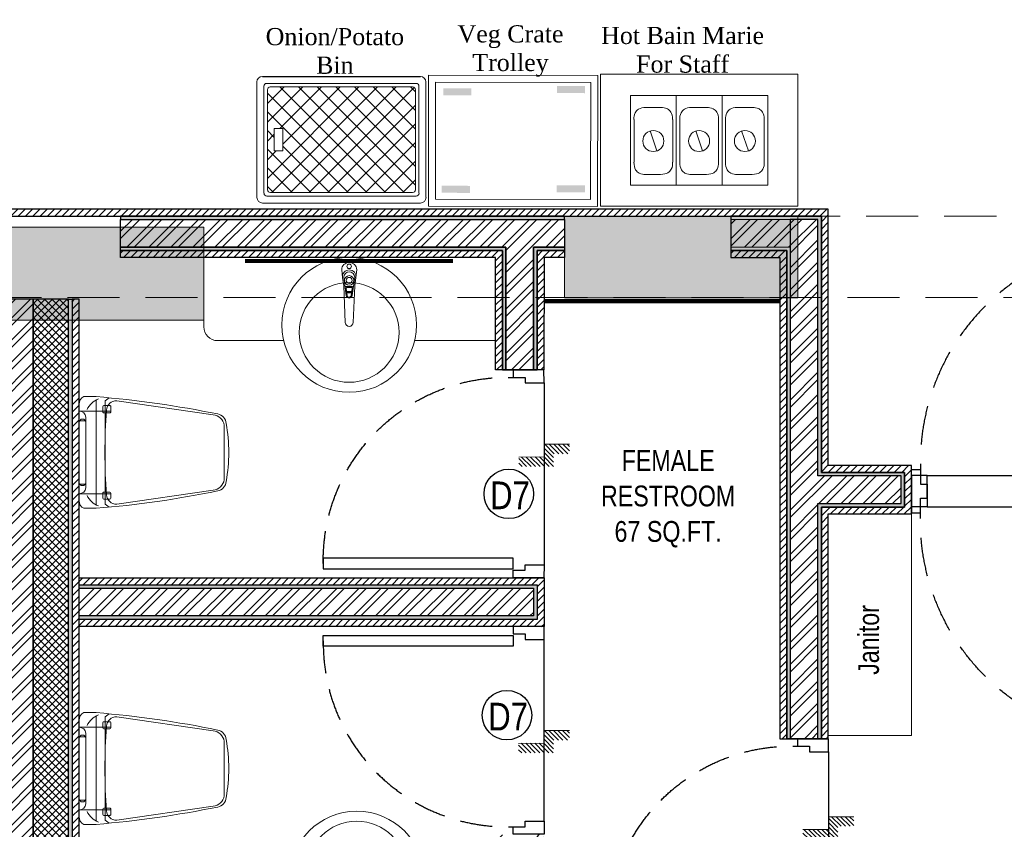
# Model space of a CAD drawing. Extents: x 3940905 to 4145695, y 925352 to 1109797.
# Tile 58 of 256: x 3954172 to 3957722, y 1095301 to 1098221. Entities that reach past the tile are written whole.
import ezdxf

# ---------------------------------------------------------------- set-up
doc = ezdxf.new("R2010")
doc.units = 0
doc.header["$LTSCALE"] = 750
doc.header["$MEASUREMENT"] = 0
doc.linetypes.add('DASHED2', pattern=[0.375, 0.25, -0.125])
doc.layers.get('0').update_dxf_attribs({"linetype": 'CONTINUOUS', "lineweight": 0})
for name, color, linetype, lineweight in [('BEAM', 104, 'CONTINUOUS', 0), ('CIVIL WALLS', 7, 'CONTINUOUS', 30), ('CKD Equipments', 252, 'CONTINUOUS', 0), ('COLUMN', 1, 'CONTINUOUS', 9), ('COUNTER', 34, 'CONTINUOUS', 0), ('FURN', 15, 'CONTINUOUS', 5), ('SANITARY', 34, 'CONTINUOUS', 0)]:
    doc.layers.add(name, color=color, linetype=linetype, lineweight=lineweight)
for name, color, linetype in [('DOOR', 44, 'CONTINUOUS'), ('GLASS', 5, 'CONTINUOUS'), ('S-Hatch_8', 7, 'CONTINUOUS'), ('TEXT', 7, 'CONTINUOUS')]:
    doc.layers.add(name, color=color, linetype=linetype)
doc.styles.add('ARA-30', font='arial.ttf', dxfattribs={"width": 0.8, "height": 150})
doc.styles.get("Standard").update_dxf_attribs({"font": 'romans.shx'})
doc.styles.add('TXT1', font='times.ttf')
pattern_1 = [(45, (-29351.52969606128, 53880.3223392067), (-13.25825214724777, 13.25825214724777), [])]
pattern_2 = [(49.99999999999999, (-29351.52969606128, 53880.3223392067), (21.5178054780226, -1.882564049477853), [2.25, -24.75]), (355, (-29351.52969606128, 53880.3223392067), (-4.16254000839, 22.56576401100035), [1.8, -19.8]), (100.45144446, (-29349.7365456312, 53880.16545888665), (17.35526540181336, 20.68319972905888), [1.912205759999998, -21.03426335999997]), (46.18420000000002, (-29351.52969606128, 53886.3223392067), (32.01723992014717, -4.965578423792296), [3.375, -37.125]), (96.63563549, (-29348.86159371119, 53885.90853999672), (28.03985837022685, 29.22355802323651), [2.86831026, -31.55141279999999]), (351.1841639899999, (-29351.52969606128, 53886.3223392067), (28.03985835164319, 29.2235580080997), [2.7, -29.70000003]), (21, (-29348.52969606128, 53884.8223392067), (17.90721156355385, -12.07856671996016), [2.25, -24.75]), (326.0000000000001, (-29348.52969606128, 53884.8223392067), (7.299459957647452, 21.75450135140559), [1.799999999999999, -19.79999999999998]), (71.45144474, (-29347.03742844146, 53883.81579198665), (25.20667130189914, 9.675934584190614), [1.912205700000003, -21.03426336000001]), (37.50000000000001, (-29351.52969606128, 53880.3223392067), (0.3647956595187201, 9.986815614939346), [0, -19.56, 0, -20.1, 0, -19.875]), (7.499999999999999, (-29351.52969606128, 53880.3223392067), (7.892086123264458, 11.83235135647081), [0, -11.45999999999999, 0, -19.10999999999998, 0, -7.574999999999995]), (327.5, (-29358.21969606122, 53880.3223392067), (16.01467308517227, -0.6766461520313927), [0, -7.5, 0, -23.4, 0, -31.05]), (317.5, (-29361.21969606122, 53880.3223392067), (17.49558508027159, 3.003149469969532), [0, -9.75, 0, -15.54, 0, -22.05])]
pattern_3 = [(45, (-29351.52969606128, 53880.3223392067), (-39.7747564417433, 39.7747564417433), []), (45, (-29325.01319181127, 53880.3223392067), (-39.7747564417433, 39.7747564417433), [])]

# ---------------------------------------------------------------- blocks, each defined once
blk = doc.blocks.new('EDFDSCX')
blk.add_line((498130.3504498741, -854141.3801531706, -1.195304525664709e-08), (498655.5372229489, -854140.8563936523, -1.195304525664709e-08))
at = {"layer": 'DOOR', "elevation": -1.195304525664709e-08}
for points in [[(498666.0847833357, -853504.0026184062), (498666.6308213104, -854051.5285574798), (498635.9364051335, -854051.5591684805), (498635.3903671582, -853504.0332294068)], [(498092.8548822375, -854052.074595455), (498114.6604399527, -854052.079027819), (498114.6693046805, -854087.2179123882), (498130.3637469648, -854087.213480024), (498130.3504498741, -854141.3801531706), (498092.8504498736, -854141.3801531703)], [(498692.8545904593, -854051.4762263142), (498671.0490849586, -854051.5241512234), (498671.1103069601, -854086.6629835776), (498655.4158870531, -854086.6898547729), (498655.5372229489, -854140.8563936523), (498693.0371483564, -854140.7815975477)]]:
    blk.add_lwpolyline(points, close=True, dxfattribs=at)
at = {"layer": 'DOOR', "color": 8, "linetype": 'DASHED2', "ltscale": 0.5}
blk.add_arc((498643.5917439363, -854033.2365009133, -1.195304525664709e-08), 529.2668184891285, 89.22640451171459, 182.040228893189, dxfattribs=at)
blk = doc.blocks.new('GDXGDRG')
at = {"layer": 'BEAM', "linetype": 'DASHED2'}
for p, q in [((3974013.122902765, 1043633.465851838), (3965223.800224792, 1043631.376568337)), ((3974227.006620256, 1043339.91064728), (3965437.48965513, 1043337.770408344))]:
    blk.add_line(p, q, dxfattribs=at)
blk = doc.blocks.new('Step Symbol - Imperial')
h = blk.add_hatch()
h.set_pattern_fill('_USER', color=0, scale=0.03125, angle=45, style=0, pattern_type=0)
h.set_pattern_definition([(45, (0, 0.125), (-0.02209708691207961, 0.02209708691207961), [])])
h.paths.add_polyline_path([(0.25, 0), (0.25, -0.09375), (-0.09375, -0.09375), (-0.09375, 0.03125), (-0.25, 0.03125), (-0.25, 0.125), (0, 0.125), (0, 0)])
at = {"color": 0}
blk.add_lwpolyline([(0.25, 0), (0, 0), (0, 0.125), (-0.25, 0.125)], dxfattribs=at)
blk.add_attdef('Step', (0.0625, 0.0625), '', height=0.09375, dxfattribs=at)
blk = doc.blocks.new('COLUMN')
at = {"layer": 'COLUMN'}
h = blk.add_hatch(color=1, dxfattribs=at)
h.dxf.hatch_style = 1
h.paths.add_polyline_path([(2683498.95855519, 965771.0625738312), (2684447.95855519, 965771.0625738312), (2684447.95855519, 965331.0625738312), (2683498.95855519, 965331.0625738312)])
h.paths.add_polyline_path([(2684237.95855519, 970191.0625738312), (2683498.95855519, 970191.0625738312), (2683498.95855519, 969191.0625738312), (2684237.95855519, 969191.0625738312)])
h.paths.add_polyline_path([(2687442.95855519, 969266.0625738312), (2687037.95855519, 969266.0625738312), (2687037.95855519, 970031.0625738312), (2687442.95855519, 970031.0625738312)])
h.paths.add_polyline_path([(2687107.95855519, 972041.44686994), (2687643.95855519, 972041.44686994), (2687643.95855519, 971756.0625738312), (2687107.95855519, 971756.0625738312)])
h.paths.add_polyline_path([(2683498.95855519, 973491.0625738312), (2684407.95855519, 973491.0625738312), (2684407.95855519, 973041.0625738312), (2683498.95855519, 973041.0625738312)])
h.paths.add_polyline_path([(2683648.95855519, 975761.0625738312), (2683977.95855519, 975761.0625738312), (2683977.95855519, 975211.0625738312), (2683648.95855519, 975211.0625738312)])
h.paths.add_polyline_path([(2686977.95855519, 975811.0625738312), (2687727.95855519, 975811.0625738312), (2687727.95855519, 975476.0625738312), (2686977.95855519, 975476.0625738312)])
h.paths.add_polyline_path([(2689868.95855519, 975851.0625738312), (2689027.95855519, 975851.0625738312), (2689027.95855519, 975556.0625738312), (2689868.95855519, 975556.0625738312)])
h.paths.add_polyline_path([(2686977.95855519, 973346.0625738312), (2687643.95855519, 973346.0625738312), (2687643.95855519, 973116.0625738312), (2686977.95855519, 973116.0625738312)])
h.paths.add_polyline_path([(2683823.95855519, 977646.0625738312), (2684028.95855519, 977646.0625738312), (2684028.95855519, 977211.0625738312), (2683823.95855519, 977211.0625738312)])
h.paths.add_polyline_path([(2683823.95855519, 979911.0625738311), (2684103.95855519, 979911.0625738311), (2684103.95855519, 980241.0625738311), (2683823.95855519, 980241.0625738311)])
h.paths.add_polyline_path([(2687803.95855519, 979891.0625738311), (2688003.95855519, 979891.0625738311), (2688003.95855519, 980241.0625738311), (2687803.95855519, 980241.0625738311)])
h.paths.add_polyline_path([(2691583.95855519, 979836.0625738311), (2692013.95855519, 979836.0625738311), (2692013.95855519, 980241.0625738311), (2691583.95855519, 980241.0625738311)])
h.paths.add_polyline_path([(2691695.95855519, 977346.0625738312), (2692013.95855519, 977346.0625738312), (2692013.95855519, 976786.0625738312), (2691695.95855519, 976786.0625738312)])
h.paths.add_polyline_path([(2687442.95855519, 965841.0625738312), (2686812.95855519, 965841.0625738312), (2686812.95855519, 965401.0625738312), (2687442.95855519, 965401.0625738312)])
h.paths.add_polyline_path([(2687467.95855519, 963421.0625738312), (2686702.95855519, 963421.0625738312), (2686702.95855519, 962976.0625738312), (2687467.95855519, 962976.0625738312)])
h.paths.add_polyline_path([(2684167.95855519, 963191.0625738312), (2683398.958555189, 963191.0625738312), (2683398.958555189, 962446.0625738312), (2684167.95855519, 962446.0625738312)])
h.paths.add_polyline_path([(2684447.95855519, 958916.0625738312), (2683398.95855519, 958916.0625738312), (2683398.95855519, 959356.0625738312), (2684447.95855519, 959356.0625738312)])
h.paths.add_polyline_path([(2684447.95855519, 957356.0625738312), (2683413.95855519, 957356.0625738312), (2683413.95855519, 956916.0625738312), (2684447.95855519, 956916.0625738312)])
h.paths.add_polyline_path([(2687457.95855519, 957436.0625738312), (2686707.95855519, 957436.0625738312), (2686707.95855519, 956996.0625738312), (2687457.95855519, 956996.0625738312)])
h.paths.add_polyline_path([(2687452.95855519, 959516.0625738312), (2686692.95855519, 959516.0625738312), (2686692.95855519, 959086.0625738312), (2687452.95855519, 959086.0625738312)])
h.paths.add_polyline_path([(2683413.95855519, 953326.0625738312), (2684312.95855519, 953326.0625738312), (2684312.95855519, 953776.0625738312), (2683413.95855519, 953776.0625738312)])
h.paths.add_polyline_path([(2683293.95855519, 952396.0625738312), (2683767.95855519, 952396.0625738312), (2683767.95855519, 951976.0625738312), (2683293.95855519, 951976.0625738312)])
h.paths.add_polyline_path([(2682463.958555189, 977841.0625738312), (2681833.95855519, 977841.0625738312), (2681833.95855519, 977051.0625738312), (2682463.958555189, 977051.0625738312)])
at = {"color": 2}
for points in [[(2689868.95855519, 975851.0625738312), (2689027.95855519, 975851.0625738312), (2689027.95855519, 975556.0625738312), (2689868.95855519, 975556.0625738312)], [(2686977.95855519, 975811.0625738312), (2687727.95855519, 975811.0625738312), (2687727.95855519, 975476.0625738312), (2686977.95855519, 975476.0625738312)]]:
    blk.add_lwpolyline(points, close=True, dxfattribs=at)
at = {"layer": 'COLUMN', "color": 1}
for points in [[(2689868.95855519, 975851.0625738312), (2689027.95855519, 975851.0625738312), (2689027.95855519, 975556.0625738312), (2689868.95855519, 975556.0625738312)], [(2686977.95855519, 975811.0625738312), (2687727.95855519, 975811.0625738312), (2687727.95855519, 975476.0625738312), (2686977.95855519, 975476.0625738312)]]:
    blk.add_lwpolyline(points, close=True, dxfattribs=at)

msp = doc.modelspace()

# ---------------------------------------------------------------- hatches: boundary and pattern name
at = {"layer": 'CIVIL WALLS', "true_color": 0x136734}
h = msp.add_hatch(dxfattribs=at)
h.set_pattern_fill('AR-CONC', color=116, scale=3)
h.set_pattern_definition(pattern_2)
edge = h.paths.add_edge_path()
edge.add_line((3954535.704053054, 1097513.09274755), (3954535.704053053, 1097500.92266538))
edge.add_line((3954535.704053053, 1097500.92266538), (3954835.959959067, 1097500.767069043))
edge.add_line((3954835.959959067, 1097500.767069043), (3954835.959959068, 1097500.844867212))
edge.add_line((3954835.959959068, 1097500.844867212), (3956135.959959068, 1097500.844867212))
edge.add_line((3956135.959959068, 1097500.844867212), (3956135.959959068, 1097513.344867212))
edge.add_line((3956135.959959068, 1097513.344867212), (3954535.704053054, 1097513.015603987))
h = msp.add_hatch(dxfattribs=at)
h.set_pattern_fill('AR-CONC', color=116, scale=3)
h.set_pattern_definition(pattern_2)
h.paths.add_polyline_path([(3956949.651339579, 1097218.09274755), (3956949.669338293, 1095627.92123045), (3957049.669338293, 1095627.92123045), (3957049.659738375, 1096476.066097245), (3957349.229296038, 1096476.066097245), (3957349.229296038, 1096576.066097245), (3957049.658901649, 1096576.066097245), (3957049.648425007, 1097500.844867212), (3956949.649739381, 1097500.844867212), (3956949.649739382, 1097218.092747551)], flags=16)
h.paths.add_polyline_path([(3956735.959959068, 1097400.844867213), (3956735.959959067, 1097388.344867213), (3956937.140429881, 1097388.344867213), (3956937.184880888, 1095627.92123045), (3957062.200423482, 1095627.92123045), (3957062.177064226, 1096463.56541832), (3957361.729296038, 1096463.566097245), (3957361.729296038, 1096588.566436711), (3957062.174298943, 1096588.565757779), (3957062.148425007, 1097513.09274755), (3956735.959959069, 1097513.084292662), (3956735.959959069, 1097500.844867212), (3956949.649739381, 1097500.844867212), (3956949.64973938, 1097400.844867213)])
h = msp.add_hatch(dxfattribs=at)
h.set_pattern_fill('AR-CONC', color=116, scale=3)
h.set_pattern_definition(pattern_2)
h.paths.add_polyline_path([(3956135.959959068, 1097388.344867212), (3956037.147548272, 1097388.344867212), (3956037.117366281, 1096958.027149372), (3955912.117366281, 1096958.027149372), (3955912.147548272, 1097388.344867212), (3954535.704053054, 1097388.344867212), (3954535.704053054, 1097400.844867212), (3955924.648425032, 1097400.845222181), (3955924.617366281, 1096958.027149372), (3956024.61736579, 1096958.020135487), (3956024.648425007, 1097400.844867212), (3956135.959959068, 1097400.844867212)])
h = msp.add_hatch(dxfattribs=at)
h.set_pattern_fill('AR-CONC', color=116, scale=3)
h.set_pattern_definition(pattern_2)
h.paths.add_polyline_path([(3954348.30364234, 1097213.171200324), (3954360.80364234, 1097213.171200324), (3954360.80364234, 1095008.09274755), (3954348.30364234, 1095008.09274755)])
h = msp.add_hatch(dxfattribs=at)
h.set_pattern_fill('AR-CONC', color=116, scale=3)
h.set_pattern_definition(pattern_2)
h.paths.add_polyline_path([(3954385.80364234, 1096170.604696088), (3956024.648400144, 1096170.629628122), (3956024.648400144, 1096070.629628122), (3954385.80364234, 1096070.604696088)], flags=17)
h.paths.add_polyline_path([(3954385.80364234, 1096183.104696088), (3956037.148400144, 1096183.129628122), (3956037.148400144, 1096058.129628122), (3954385.80364234, 1096058.104696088)])
at = {"layer": 'CKD Equipments', "true_color": 0x989898}
h = msp.add_hatch(color=252, dxfattribs=at)
h.paths.add_polyline_path([(3955800.646268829, 1097973.928653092), (3955698.883790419, 1097948.99684588), (3955698.883790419, 1097974.437465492)])
h.paths.add_polyline_path([(3955800.646268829, 1097948.48803348), (3955800.646268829, 1097973.928653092), (3955698.883790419, 1097948.99684588)])
h = msp.add_hatch(color=252, dxfattribs=at)
h.paths.add_polyline_path([(3956210.378331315, 1097981.837613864), (3956108.61585292, 1097956.905806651), (3956108.61585292, 1097982.346426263)])
h.paths.add_polyline_path([(3956210.378331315, 1097956.396994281), (3956210.378331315, 1097981.837613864), (3956108.61585292, 1097956.905806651)])
h = msp.add_hatch(color=252, dxfattribs=at)
h.paths.add_polyline_path([(3955795.4433918, 1097622.111184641), (3955693.68091339, 1097597.179377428), (3955693.68091339, 1097622.61999704)])
h.paths.add_polyline_path([(3955795.4433918, 1097596.670565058), (3955795.4433918, 1097622.111184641), (3955693.68091339, 1097597.179377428)])
h = msp.add_hatch(color=252, dxfattribs=at)
h.paths.add_polyline_path([(3956210.125491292, 1097623.63762181), (3956108.363012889, 1097598.705814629), (3956108.363012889, 1097624.14643421)])
h.paths.add_polyline_path([(3956210.125491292, 1097598.705814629), (3956210.125491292, 1097623.63762181), (3956108.363012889, 1097598.705814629)])
at = {"layer": 'S-Hatch_8'}
h = msp.add_hatch(dxfattribs=at)
h.set_pattern_fill('ANSI31', color=6, scale=150)
h.set_pattern_definition(pattern_1)
h.paths.add_polyline_path([(3947959.861349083, 1095133.670790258), (3947834.861349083, 1095133.670790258), (3947834.861349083, 1094252.410644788), (3947959.861349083, 1094252.410644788)], flags=16)
h.paths.add_polyline_path([(3947984.861349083, 1095158.670790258), (3947809.861349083, 1095158.670790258), (3947809.861349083, 1094227.410644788), (3947984.861349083, 1094227.410644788)])
h.paths.add_polyline_path([(3951085.95839496, 1096913.629043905), (3951085.958742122, 1096788.623985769), (3947959.861349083, 1096788.629038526), (3947959.861349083, 1096082.607707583), (3947834.861349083, 1096082.607707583), (3947834.861349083, 1096913.629038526)], flags=16)
h.paths.add_polyline_path([(3954385.80364234, 1096183.104696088), (3956037.148400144, 1096183.129628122), (3956037.148400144, 1096058.129628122), (3954385.80364234, 1096058.104696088)], flags=17)
h.paths.add_polyline_path([(3954385.80364234, 1096208.104696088), (3956062.148400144, 1096208.129628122), (3956062.148400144, 1096033.129628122), (3954385.80364234, 1096033.104696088)])
h.paths.add_polyline_path([(3955912.148425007, 1094852.864524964), (3955912.148425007, 1095283.104696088), (3956037.148425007, 1095283.104696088), (3956037.148425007, 1094852.864524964), (3957062.148425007, 1094852.864524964), (3957062.148425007, 1094727.764869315), (3954685.959959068, 1094727.71504149), (3954685.959959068, 1094852.814697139)], flags=16)
h.paths.add_polyline_path([(3955887.148425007, 1094877.764869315), (3955887.148425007, 1095283.104696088), (3956062.148425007, 1095283.104696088), (3956062.148425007, 1094877.764869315), (3957087.148425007, 1094877.764869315), (3957087.148425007, 1094702.764869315), (3954685.959959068, 1094702.764869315), (3954685.959959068, 1094877.764869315)])
h.paths.add_polyline_path([(3959876.766714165, 1095338.267426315), (3959875.215456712, 1097613.807323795), (3959764.283592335, 1097613.566445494), (3959764.283592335, 1096588.566097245), (3958437.148425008, 1096588.566097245), (3958437.148425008, 1097672.564222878), (3958312.148425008, 1097672.564222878), (3958312.148425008, 1094425.506138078), (3958437.148425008, 1094425.506138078), (3958437.148425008, 1096463.5665155), (3959764.285954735, 1096463.5665155), (3959764.281229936, 1095463.031161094), (3959237.086428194, 1095463.054497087), (3959237.086428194, 1095338.054522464)], flags=17)
h.paths.add_polyline_path([(3959875.198578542, 1097638.565915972), (3959739.283592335, 1097638.566445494), (3959739.283592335, 1096613.566097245), (3958462.148425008, 1096613.566097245), (3958462.148425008, 1097697.564222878), (3958287.148425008, 1097697.564222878), (3958287.148425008, 1094400.506138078), (3958462.148425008, 1094400.506138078), (3958462.148425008, 1096438.5665155), (3959739.284773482, 1096438.5665155), (3959739.282411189, 1095488.032344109), (3959212.086428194, 1095488.055678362), (3959212.086428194, 1095313.055703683), (3959876.783592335, 1095313.508834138)])
h.paths.add_polyline_path([(3958437.148425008, 1098686.398956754), (3958803.73940788, 1098686.398956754), (3958803.73940788, 1098811.398956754), (3958313.573650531, 1098811.398956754), (3958313.573650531, 1098472.560290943), (3958437.148425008, 1098472.560290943)], flags=16)
h.paths.add_polyline_path([(3958462.148425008, 1098661.398956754), (3958803.73940788, 1098661.398956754), (3958803.73940788, 1098836.398956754), (3958287.101691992, 1098836.398956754), (3958287.148425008, 1098447.560290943), (3958462.148425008, 1098447.560290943)])
h.paths.add_polyline_path([(3956431.642918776, 1098686.398956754), (3956431.642918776, 1101647.560290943), (3956556.642918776, 1101647.560290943), (3956556.642918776, 1098811.398956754), (3957361.257761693, 1098811.398956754), (3957361.257761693, 1098686.398956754)], flags=16)
h.paths.add_polyline_path([(3956406.642918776, 1098661.398956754), (3956406.642918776, 1101672.560290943), (3956581.642918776, 1101672.560290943), (3956581.642918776, 1098836.398956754), (3957386.257761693, 1098836.398956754), (3957386.257761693, 1098661.398956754)])
h.paths.add_polyline_path([(3950606.959959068, 1096938.629038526), (3950606.959959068, 1096913.629043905), (3950486.959959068, 1096913.629043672), (3950486.959959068, 1096938.629038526), (3947809.861349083, 1096938.629038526), (3947809.861349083, 1096057.607707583), (3947984.861349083, 1096057.607707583), (3947984.861349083, 1096763.629038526), (3951085.959959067, 1096763.078995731), (3951085.959959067, 1096938.629038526)])
h = msp.add_hatch(dxfattribs=at)
h.set_pattern_fill('ANSI31', color=6, scale=150)
h.set_pattern_definition(pattern_1)
h.paths.add_polyline_path([(3956735.959959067, 1097388.344867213), (3956735.959959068, 1097365.59274755), (3956912.148425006, 1097363.344867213), (3956912.169338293, 1095627.864917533), (3957087.169338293, 1095627.864917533), (3957087.16046386, 1096438.566097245), (3957386.729296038, 1096438.566097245), (3957386.729296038, 1096613.566097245), (3957087.158833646, 1096613.566097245), (3957087.148425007, 1097538.344867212), (3954085.959959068, 1097538.344867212), (3954085.959959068, 1097513.015603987), (3957062.148425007, 1097513.09274755), (3957062.174298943, 1096588.565757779), (3957361.729296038, 1096588.565757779), (3957361.729296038, 1096463.566097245), (3957062.177064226, 1096463.56541832), (3957062.177064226, 1095627.92123045), (3956937.184880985, 1095627.917736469), (3956937.140429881, 1097388.344867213)])
at = {"layer": 'S-Hatch_8', "true_color": 0x636466}
h = msp.add_hatch(dxfattribs=at)
h.set_pattern_fill('ANSI32', color=251, scale=150)
h.set_pattern_definition(pattern_3)
h.paths.add_polyline_path([(3955924.648425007, 1097400.844867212), (3954535.704053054, 1097400.844867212), (3954535.704053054, 1097500.844867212), (3956135.959959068, 1097500.844867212), (3956135.959959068, 1097400.844867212), (3956024.648425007, 1097400.844867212), (3956024.617366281, 1096958.027149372), (3955924.617366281, 1096958.027149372)])
h = msp.add_hatch(dxfattribs=at)
h.set_pattern_fill('ANSI32', color=251, scale=150)
h.set_pattern_definition(pattern_3)
h.paths.add_polyline_path([(3956735.959959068, 1097400.844867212), (3956949.649739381, 1097400.844867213), (3956949.649739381, 1097500.844867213), (3956735.959959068, 1097500.844867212)])
h = msp.add_hatch(dxfattribs=at)
h.set_pattern_fill('ANSI32', color=251, scale=150)
h.set_pattern_definition(pattern_3)
h.paths.add_polyline_path([(3956949.651339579, 1097218.09274755), (3956949.669338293, 1095627.92123045), (3957049.669338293, 1095627.92123045), (3957049.659738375, 1096476.066097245), (3957349.229296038, 1096476.066097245), (3957349.229296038, 1096576.066097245), (3957049.658901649, 1096576.066097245), (3957049.648425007, 1097500.844867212), (3956949.649739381, 1097500.844867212), (3956949.649739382, 1097218.092747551)])
at = {"layer": 'S-Hatch_8'}
h = msp.add_hatch(dxfattribs=at)
h.set_pattern_fill('ANSI31', color=6, scale=150)
h.set_pattern_definition(pattern_1)
h.paths.add_polyline_path([(3956135.959959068, 1097363.344867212), (3956062.1457948, 1097363.344867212), (3956062.117366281, 1096958.027149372), (3955887.117366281, 1096958.027149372), (3955887.1457948, 1097363.344867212), (3954535.704053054, 1097363.344867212), (3954535.704053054, 1097388.344867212), (3955912.147542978, 1097388.269384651), (3955912.147542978, 1096958.027149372), (3956037.117366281, 1096958.027149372), (3956037.147548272, 1097388.344867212), (3956135.959959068, 1097388.344867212)])
at = {"layer": 'S-Hatch_8', "true_color": 0x636466}
h = msp.add_hatch(dxfattribs=at)
h.set_pattern_fill('ANSI32', color=251, scale=150)
h.set_pattern_definition(pattern_3)
h.paths.add_polyline_path([(3954123.203986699, 1096801.129038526), (3954123.203986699, 1095007.564222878), (3954220.753814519, 1095007.564222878), (3954220.753814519, 1097212.79444566), (3954123.203986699, 1097212.79444566), (3954123.203986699, 1096901.129038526), (3953391.908209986, 1096901.129038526), (3953391.908209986, 1096801.129038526)])
at = {"layer": 'S-Hatch_8', "true_color": 0xf8991e}
h = msp.add_hatch(dxfattribs=at)
h.set_pattern_fill('ANSI37', color=30, scale=150)
h.set_pattern_definition([(45, (-29351.52969606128, 53880.3223392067), (-13.25825214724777, 13.25825214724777), []), (135, (-29351.52969606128, 53880.3223392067), (-13.25825214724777, -13.25825214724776), [])])
h.paths.add_polyline_path([(3954348.30364234, 1097213.171200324), (3954220.753814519, 1097213.171200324), (3954220.753814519, 1095007.564222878), (3954348.30364234, 1095007.564222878)])
at = {"layer": 'S-Hatch_8'}
h = msp.add_hatch(dxfattribs=at)
h.set_pattern_fill('ANSI31', color=6, scale=150)
h.set_pattern_definition(pattern_1)
h.paths.add_polyline_path([(3954385.80364234, 1097213.171200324), (3954360.80364234, 1097213.171200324), (3954360.80364234, 1095008.09274755), (3954385.80364234, 1095008.09274755)])
at = {"layer": 'S-Hatch_8', "true_color": 0x636466}
h = msp.add_hatch(dxfattribs=at)
h.set_pattern_fill('ANSI32', color=251, scale=150)
h.set_pattern_definition(pattern_3)
h.paths.add_polyline_path([(3954385.80364234, 1096170.604696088), (3956024.648400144, 1096170.604696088), (3956024.648400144, 1096070.604696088), (3954385.80364234, 1096070.604696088)])

# ---------------------------------------------------------------- linework, layer by layer
msp.add_lwpolyline([(3956735.959959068, 1097400.844867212), (3956949.649739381, 1097400.844867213), (3956949.649739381, 1097500.844867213), (3956735.959959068, 1097500.844867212)], close=True)
at = {"layer": 'CIVIL WALLS', "color": 6}
for points in [[(3956912.148425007, 1097218.09274755), (3956912.169338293, 1095627.864917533), (3957087.169338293, 1095627.864917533), (3957087.16046386, 1096438.566097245), (3957386.729296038, 1096438.566097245), (3957386.729296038, 1096613.566097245), (3957087.158833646, 1096613.566097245), (3957087.148425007, 1097538.344867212), (3954085.959959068, 1097538.344867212), (3954085.959959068, 1097513.015603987), (3957062.148425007, 1097513.09274755), (3957062.174298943, 1096588.565757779), (3957361.729296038, 1096588.565757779), (3957361.729296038, 1096463.566097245), (3957062.177064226, 1096463.56541832), (3957062.177064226, 1095627.92123045), (3956937.184880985, 1095627.917736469), (3956937.140429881, 1097388.344867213), (3956735.959959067, 1097388.344867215), (3956735.959959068, 1097363.344867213), (3956912.148425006, 1097363.344867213)], [(3956135.959959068, 1097363.344867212), (3956062.1457948, 1097363.344867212), (3956062.117366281, 1096958.027149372), (3955887.117366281, 1096958.027149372), (3955887.1457948, 1097363.344867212), (3954535.704053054, 1097363.344867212), (3954535.704053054, 1097388.344867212), (3955912.147542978, 1097388.269384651), (3955912.147542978, 1096958.027149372), (3956037.117366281, 1096958.027149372), (3956037.147548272, 1097388.344867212), (3956135.959959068, 1097388.344867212), (3956135.959959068, 1097363.344867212)], [(3954385.80364234, 1097213.171200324), (3954360.80364234, 1097213.171200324), (3954360.80364234, 1095008.09274755), (3954385.80364234, 1095008.09274755)], [(3954385.80364234, 1096208.104696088), (3956062.148400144, 1096208.129628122), (3956062.148400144, 1096033.129628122), (3954385.80364234, 1096033.104696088)]]:
    msp.add_lwpolyline(points, close=True, dxfattribs=at)
at = {"layer": 'CIVIL WALLS', "color": 116, "true_color": 0x136734}
msp.add_lwpolyline([(3954535.704053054, 1097513.015603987), (3954535.704053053, 1097500.92266538), (3954835.959959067, 1097500.767069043), (3954835.959959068, 1097500.844867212), (3956135.959959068, 1097500.844867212), (3956135.959966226, 1097513.068740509), (3954535.704053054, 1097513.015603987)], dxfattribs=at)
at = {"layer": 'CIVIL WALLS'}
for points in [[(3955924.648425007, 1097400.844867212), (3954535.704053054, 1097400.844867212), (3954535.704053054, 1097500.844867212), (3956135.959959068, 1097500.844867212), (3956135.959959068, 1097400.844867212), (3956024.648425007, 1097400.844867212), (3956024.617366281, 1096958.027149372), (3955924.617366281, 1096958.027149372)], [(3956949.651339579, 1097218.09274755), (3956949.669338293, 1095627.92123045), (3957049.669338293, 1095627.92123045), (3957049.659738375, 1096476.066097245), (3957349.229296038, 1096476.066097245), (3957349.229296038, 1096576.066097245), (3957049.658901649, 1096576.066097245), (3957049.648425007, 1097500.844867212), (3956949.649739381, 1097500.844867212), (3956949.649739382, 1097218.092747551), (3956949.651339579, 1097218.09274755)], [(3954123.203986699, 1096801.129038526), (3954123.203986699, 1095007.564222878), (3954220.753814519, 1095007.564222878), (3954220.753814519, 1097212.79444566), (3954123.203986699, 1097212.79444566), (3954123.203986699, 1096901.129038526), (3953391.908209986, 1096901.129038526), (3953391.908209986, 1096801.129038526)], [(3954348.30364234, 1097212.79444566), (3954220.753814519, 1097212.79444566), (3954220.753814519, 1095007.564222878), (3954348.30364234, 1095007.564222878)], [(3954385.80364234, 1096170.604696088), (3956024.648400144, 1096170.629628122), (3956024.648400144, 1096070.629628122), (3954385.80364234, 1096070.604696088)]]:
    msp.add_lwpolyline(points, close=True, dxfattribs=at)
at = {"layer": 'CIVIL WALLS', "color": 116, "true_color": 0x136734}
for points in [[(3956937.140429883, 1097218.09274755), (3956937.184880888, 1095627.92123045), (3957062.200423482, 1095627.92123045), (3957062.177064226, 1096463.56541832), (3957361.729296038, 1096463.566097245), (3957361.729296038, 1096588.566436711), (3957062.174298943, 1096588.565757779), (3957062.148425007, 1097513.09274755), (3956735.959959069, 1097513.09274755), (3956735.959959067, 1097388.344867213), (3956937.140429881, 1097388.344867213)], [(3956135.959959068, 1097388.344867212), (3956037.147548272, 1097388.344867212), (3956037.117366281, 1096958.027149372), (3955912.117366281, 1096958.027149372), (3955912.147548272, 1097388.344867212), (3954535.704053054, 1097388.344867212), (3954535.704053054, 1097400.844867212), (3955924.648425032, 1097400.845222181), (3955924.617366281, 1096958.027149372), (3956024.61736579, 1096958.020135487), (3956024.648425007, 1097400.844867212), (3956135.959959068, 1097400.844867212), (3956135.959959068, 1097388.344867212)], [(3954348.30364234, 1097212.79444566), (3954360.80364234, 1097212.79444566), (3954360.80364234, 1095008.09274755), (3954348.30364234, 1095008.09274755)], [(3954385.80364234, 1096183.104696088), (3956037.148400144, 1096183.129628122), (3956037.148400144, 1096058.129628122), (3954385.80364234, 1096058.104696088)]]:
    msp.add_lwpolyline(points, close=True, dxfattribs=at)
at = {"layer": 'CKD Equipments', "color": 6}
for p, q in [((3955027.070248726, 1097580.188465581), (3955027.070248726, 1097996.748465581)), ((3955047.390248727, 1098017.068465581), (3955135.737554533, 1098017.068465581)), ((3955135.737554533, 1098015.361757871), (3955047.390248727, 1098015.361757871)), ((3955135.737554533, 1098017.068465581), (3955616.350248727, 1098017.068465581)), ((3955616.350248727, 1098015.361757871), (3955135.737554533, 1098015.361757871)), ((3955636.670248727, 1097996.748465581), (3955636.670248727, 1097580.188465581)), ((3955052.470248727, 1097595.428465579), (3955052.470248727, 1097981.508465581)), ((3955062.630248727, 1097991.668465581), (3955135.737554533, 1097991.668465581)), ((3955065.170248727, 1097608.12846558), (3955065.170248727, 1097968.80846558)), ((3955075.330248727, 1097978.96846558), (3955588.410248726, 1097978.96846558)), ((3955135.737554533, 1097991.668465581), (3955601.110248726, 1097991.668465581)), ((3955598.570248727, 1097968.808465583), (3955598.570248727, 1097608.128465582)), ((3955611.270248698, 1097981.50923903), (3955611.270248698, 1097595.42923903)), ((3955089.654285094, 1097828.525566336), (3955120.938275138, 1097828.525566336)), ((3955089.654285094, 1097828.525566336), (3955089.654285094, 1097748.411364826)), ((3955120.938275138, 1097828.525566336), (3955120.938275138, 1097748.411364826)), ((3955089.654285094, 1097748.411364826), (3955120.938275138, 1097748.411364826)), ((3955135.993526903, 1097585.272397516), (3955062.886221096, 1097585.272397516)), ((3955588.666221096, 1097597.972397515), (3955075.586221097, 1097597.972397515)), ((3955535.326221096, 1097585.272397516), (3955128.926221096, 1097585.272397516)), ((3955601.366221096, 1097585.272397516), (3955135.993526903, 1097585.272397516)), ((3955135.993526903, 1097559.872397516), (3955047.646221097, 1097559.872397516)), ((3955616.606221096, 1097559.872397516), (3955135.993526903, 1097559.872397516))]:
    msp.add_line(p, q, dxfattribs=at)
at = {"layer": 'CKD Equipments', "color": 252, "true_color": 0x989898}
for p, q in [((3955645.458489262, 1097548.561493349), (3955645.967301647, 1098021.248205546)), ((3955645.967301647, 1098021.248205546), (3956256.033359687, 1098020.230580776)), ((3955670.899108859, 1097574.002112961), (3955671.407921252, 1097995.807585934)), ((3955671.407921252, 1097995.807585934), (3956230.592740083, 1097994.789961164)), ((3956230.592740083, 1097994.789961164), (3956229.575115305, 1097572.984488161)), ((3956256.033359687, 1098020.230580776), (3956255.015734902, 1097547.543868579)), ((3956265.709114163, 1098024.683767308), (3956265.709114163, 1097548.43536837)), ((3956265.709114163, 1098024.683767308), (3956977.028838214, 1098024.683767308)), ((3956977.028838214, 1098024.683767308), (3956977.028838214, 1097548.43536837)), ((3956538.94136868, 1097624.248414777), (3956538.94136868, 1097948.361908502)), ((3956704.30539609, 1097624.248414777), (3956704.30539609, 1097948.361908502)), ((3956869.160611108, 1097624.248414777), (3956869.160611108, 1097948.361908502)), ((3956229.575115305, 1097572.984488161), (3955670.899108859, 1097574.002112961)), ((3956255.015734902, 1097547.543868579), (3955645.458489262, 1097548.561493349)), ((3956265.965086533, 1097548.439300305), (3956977.284810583, 1097548.439300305))]:
    msp.add_line(p, q, dxfattribs=at)
at = {"layer": 'CKD Equipments', "linetype": 'Continuous'}
for p, q in [((3955065.170248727, 1097918.569295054), (3955125.569419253, 1097978.968465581)), ((3955065.170248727, 1097851.217374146), (3955192.921340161, 1097978.968465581)), ((3955065.170248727, 1097649.161611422), (3955394.977102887, 1097978.968465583)), ((3955081.329023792, 1097597.96846558), (3955462.329023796, 1097978.968465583)), ((3955109.678983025, 1097978.96846558), (3955490.678983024, 1097597.968465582)), ((3955109.830361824, 1097828.525566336), (3955260.27326107, 1097978.968465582)), ((3955120.938275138, 1097772.281558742), (3955327.625181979, 1097978.968465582)), ((3955148.680944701, 1097597.96846558), (3955529.680944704, 1097978.968465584)), ((3955177.030903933, 1097978.96846558), (3955558.030903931, 1097597.968465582)), ((3955216.032865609, 1097597.96846558), (3955594.507359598, 1097976.442959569)), ((3955244.38282484, 1097978.968465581), (3955598.570248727, 1097624.781041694)), ((3955311.734745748, 1097978.968465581), (3955598.570248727, 1097692.132962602)), ((3955379.086666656, 1097978.968465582), (3955598.570248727, 1097759.48488351)), ((3955446.438587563, 1097978.968465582), (3955598.570248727, 1097826.836804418)), ((3955513.79050847, 1097978.968465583), (3955598.570248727, 1097894.188725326)), ((3955581.142429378, 1097978.968465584), (3955598.570248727, 1097961.540646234)), ((3955065.170248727, 1097956.12527897), (3955423.327062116, 1097597.968465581)), ((3955065.170248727, 1097888.773358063), (3955355.975141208, 1097597.968465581)), ((3955283.384786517, 1097597.968465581), (3955598.570248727, 1097913.153927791)), ((3955065.170248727, 1097821.421437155), (3955089.654285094, 1097796.937400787)), ((3955350.736707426, 1097597.968465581), (3955598.570248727, 1097845.802006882)), ((3955065.170248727, 1097783.865453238), (3955089.654285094, 1097808.349489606)), ((3955065.170248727, 1097754.069516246), (3955221.271299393, 1097597.96846558)), ((3955065.170248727, 1097716.51353233), (3955097.068081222, 1097748.411364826)), ((3955120.938275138, 1097765.653410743), (3955288.6232203, 1097597.968465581)), ((3955418.088628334, 1097597.968465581), (3955598.570248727, 1097778.450085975)), ((3955485.440549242, 1097597.968465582), (3955598.570248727, 1097711.098165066)), ((3955065.170248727, 1097686.717595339), (3955153.919378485, 1097597.96846558)), ((3955553.04844252, 1097597.972397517), (3955598.826221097, 1097643.750176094)), ((3955065.426221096, 1097619.369606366), (3955086.823429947, 1097597.972397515))]:
    msp.add_line(p, q, dxfattribs=at)
at = {"layer": 'CKD Equipments', "color": 3, "true_color": 0x00ff00}
for p, q in [((3956374.086153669, 1097948.361908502), (3956374.086153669, 1097624.248414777)), ((3956374.086153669, 1097948.361908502), (3956869.160611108, 1097948.361908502)), ((3956538.94136868, 1097948.361908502), (3956538.94136868, 1097624.248414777)), ((3956538.94136868, 1097624.248414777), (3956538.94136868, 1097948.361908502)), ((3956704.30539609, 1097948.361908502), (3956704.30539609, 1097624.248414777)), ((3956704.30539609, 1097624.248414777), (3956704.30539609, 1097948.361908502)), ((3956869.160611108, 1097624.248414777), (3956869.160611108, 1097948.361908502)), ((3956482.463193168, 1097904.604042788), (3956430.055516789, 1097904.604042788)), ((3956647.827220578, 1097904.604042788), (3956595.419544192, 1097904.604042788)), ((3956812.682435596, 1097904.604042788), (3956760.27475921, 1097904.604042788)), ((3956386.806463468, 1097861.354989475), (3956386.806463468, 1097707.184834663)), ((3956526.221058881, 1097707.184834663), (3956526.221058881, 1097861.354989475)), ((3956551.661678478, 1097861.354989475), (3956551.661678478, 1097707.184834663)), ((3956691.585086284, 1097707.184834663), (3956691.585086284, 1097861.354989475)), ((3956717.025705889, 1097861.354989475), (3956717.025705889, 1097707.184834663)), ((3956856.440301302, 1097707.184834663), (3956856.440301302, 1097861.354989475)), ((3956468.725258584, 1097747.889826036), (3956444.302263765, 1097820.141185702)), ((3956633.580473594, 1097747.889826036), (3956609.157478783, 1097820.141185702)), ((3956798.944501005, 1097747.889826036), (3956774.521506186, 1097820.141185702)), ((3956430.311489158, 1097663.430900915), (3956482.719165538, 1097663.430900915)), ((3956595.675516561, 1097663.430900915), (3956648.083192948, 1097663.430900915)), ((3956760.530731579, 1097663.430900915), (3956812.938407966, 1097663.430900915)), ((3956374.086153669, 1097624.248414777), (3956538.94136868, 1097624.248414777)), ((3956539.197341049, 1097624.252346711), (3956374.342126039, 1097624.252346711)), ((3956538.94136868, 1097624.248414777), (3956704.30539609, 1097624.248414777)), ((3956704.56136846, 1097624.252346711), (3956539.197341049, 1097624.252346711)), ((3956704.30539609, 1097624.248414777), (3956869.160611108, 1097624.248414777)), ((3956869.416583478, 1097624.252346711), (3956704.56136846, 1097624.252346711))]:
    msp.add_line(p, q, dxfattribs=at)
for centre in [(3956456.259354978, 1097783.761099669), (3956621.114569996, 1097783.761099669), (3956786.478597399, 1097783.761099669)]:
    msp.add_circle(centre, 37.90652320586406, dxfattribs=at)
at = {"layer": 'CKD Equipments', "color": 6}
for centre, radius, start, end in [((3955047.390248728, 1097996.748465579), 20.32, 90, 180), ((3955616.350248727, 1097996.748465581), 20.32, 0, 90), ((3955062.630248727, 1097981.508465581), 10.16, 90, 180), ((3955075.330248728, 1097968.80846558), 10.16, 90, 180), ((3955588.410248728, 1097968.808465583), 10.16, 0, 90), ((3955601.110248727, 1097981.508465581), 10.16, 0, 90), ((3955075.586221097, 1097608.132397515), 10.16, 180, 270), ((3955588.666221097, 1097608.132397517), 10.16, 270, 0), ((3955047.646221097, 1097580.192397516), 20.32, 180, 270), ((3955062.886221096, 1097595.432397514), 10.16, 180, 270), ((3955601.366221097, 1097595.432397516), 10.16, 270, 0), ((3955616.606221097, 1097580.192397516), 20.32, 270, 0)]:
    msp.add_arc(centre, radius, start, end, dxfattribs=at)
at = {"layer": 'CKD Equipments', "color": 3, "true_color": 0x00ff00}
for points in [[(3956429.801110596, 1097904.604042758), (3956405.774811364, 1097904.604042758), (3956386.297651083, 1097885.126882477), (3956386.297651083, 1097861.100583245), (3956386.297651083, 1097861.100583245), (3956386.297651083, 1097861.100583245), (3956386.297651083, 1097861.100583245)], [(3956525.712246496, 1097861.100583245), (3956525.712246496, 1097885.127060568), (3956506.235264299, 1097904.604042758), (3956482.208786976, 1097904.604042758), (3956482.208786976, 1097904.604042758), (3956482.208786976, 1097904.604042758), (3956482.208786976, 1097904.604042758)], [(3956595.165138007, 1097904.604042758), (3956571.138838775, 1097904.604042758), (3956551.661678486, 1097885.126882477), (3956551.661678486, 1097861.100583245), (3956551.661678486, 1097861.100583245), (3956551.661678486, 1097861.100583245), (3956551.661678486, 1097861.100583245)], [(3956691.076273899, 1097861.100583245), (3956691.076273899, 1097885.127060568), (3956671.599291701, 1097904.604042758), (3956647.572814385, 1097904.604042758), (3956647.572814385, 1097904.604042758), (3956647.572814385, 1097904.604042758), (3956647.572814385, 1097904.604042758)], [(3956760.020353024, 1097904.604042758), (3956735.994053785, 1097904.604042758), (3956716.516893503, 1097885.126882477), (3956716.516893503, 1097861.100583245), (3956716.516893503, 1097861.100583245), (3956716.516893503, 1097861.100583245), (3956716.516893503, 1097861.100583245)], [(3956855.931488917, 1097861.100583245), (3956855.931488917, 1097885.127060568), (3956836.454506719, 1097904.604042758), (3956812.428029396, 1097904.604042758), (3956812.428029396, 1097904.604042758), (3956812.428029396, 1097904.604042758), (3956812.428029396, 1097904.604042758)], [(3956386.297651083, 1097706.930428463), (3956386.297651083, 1097682.904129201), (3956405.774811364, 1097663.42696895), (3956429.801110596, 1097663.42696895), (3956429.801110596, 1097663.42696895), (3956429.801110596, 1097663.42696895), (3956429.801110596, 1097663.42696895)], [(3956482.208786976, 1097663.42696895), (3956506.235086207, 1097663.42696895), (3956525.712246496, 1097682.904129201), (3956525.712246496, 1097706.930428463), (3956525.712246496, 1097706.930428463), (3956525.712246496, 1097706.930428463), (3956525.712246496, 1097706.930428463)], [(3956551.661678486, 1097706.930428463), (3956551.661678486, 1097682.904129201), (3956571.138838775, 1097663.42696895), (3956595.165138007, 1097663.42696895), (3956595.165138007, 1097663.42696895), (3956595.165138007, 1097663.42696895), (3956595.165138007, 1097663.42696895)], [(3956647.572814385, 1097663.42696895), (3956671.599113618, 1097663.42696895), (3956691.076273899, 1097682.904129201), (3956691.076273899, 1097706.930428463), (3956691.076273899, 1097706.930428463), (3956691.076273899, 1097706.930428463), (3956691.076273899, 1097706.930428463)], [(3956716.516893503, 1097706.930428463), (3956716.516893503, 1097682.904129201), (3956735.994053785, 1097663.42696895), (3956760.020353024, 1097663.42696895), (3956760.020353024, 1097663.42696895), (3956760.020353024, 1097663.42696895), (3956760.020353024, 1097663.42696895)], [(3956812.428029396, 1097663.42696895), (3956836.454328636, 1097663.42696895), (3956855.931488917, 1097682.904129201), (3956855.931488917, 1097706.930428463), (3956855.931488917, 1097706.930428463), (3956855.931488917, 1097706.930428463), (3956855.931488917, 1097706.930428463)]]:
    msp.add_open_spline(points, degree=3, dxfattribs=at)
at = {"layer": 'COUNTER'}
msp.add_lwpolyline([(3954835.693452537, 1097363.344867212), (3954835.693452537, 1097113.665900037, 0.414213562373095), (3954885.693452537, 1097063.665900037), (3955123.256721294, 1097063.665900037)], format="xyb", dxfattribs=at)
msp.add_lwpolyline([(3955595.851662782, 1097063.665900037), (3955887.148425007, 1097063.665900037)], dxfattribs=at)
at = {"layer": 'DOOR'}
for centre in [(3955935.276151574, 1096510.952962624), (3955928.48845844, 1095712.773962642)]:
    msp.add_circle(centre, 89.27683969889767, dxfattribs=at)
at = {"layer": 'FURN'}
msp.add_lwpolyline([(3957386.729296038, 1095638.813596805), (3957386.729296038, 1096438.566097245), (3957087.14840363, 1096438.566097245), (3957087.14840363, 1095638.813596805)], close=True, dxfattribs=at)
at = {"layer": 'GLASS', "const_width": 15}
for points in [[(3955734.554192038, 1097351.088814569), (3954984.554192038, 1097351.153874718)], [(3956912.148425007, 1097206.153861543), (3956062.135611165, 1097206.213480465)]]:
    msp.add_lwpolyline(points, dxfattribs=at)
at = {"layer": 'SANITARY', "linetype": 'ByBlock'}
for p, q in [((3955369.414485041, 1097240.74256513), (3955350.308239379, 1097240.74256513)), ((3955368.864213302, 1097237.23256513), (3955350.858511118, 1097237.23256513)), ((3955368.864213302, 1097236.69256513), (3955350.858511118, 1097236.69256513)), ((3955363.28136221, 1097237.86256513), (3955356.35136221, 1097237.86256513)), ((3955356.35136221, 1097237.86256513), (3955356.35136221, 1097237.23256513)), ((3955363.28136221, 1097237.86256513), (3955363.28136221, 1097237.23256513))]:
    msp.add_line(p, q, dxfattribs=at)
for points in [[(3955335.56136221, 1097290.96256513), (3955332.713314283, 1097319.239475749, -0.4138375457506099), (3955359.86136221, 1097345.739136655, -0.4138375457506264), (3955387.009410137, 1097319.239475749), (3955384.16136221, 1097290.96256513)], [(3955340.06136221, 1097292.76256513, -0.4142135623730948), (3955359.86136221, 1097311.66256513, -0.6855978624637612)], [(3955340.06136221, 1097292.76256513), (3955349.06136221, 1097226.52256513, 0.3898815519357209), (3955359.86136221, 1097217.52256513, 1.391857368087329)], [(3955379.66136221, 1097292.76256513, 0.4142135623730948), (3955359.86136221, 1097311.66256513, 0.6855978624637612)], [(3955379.66136221, 1097292.76256513), (3955370.66136221, 1097226.52256513, -0.3898815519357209), (3955359.86136221, 1097217.52256513, -1.391857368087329)], [(3955374.510329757, 1097254.850966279, 0.4088496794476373), (3955371.47136221, 1097258.92256513), (3955347.89136221, 1097258.92256513, 0.5150512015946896), (3955345.176374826, 1097255.116072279), (3955349.06136221, 1097226.52256513, 0.3884473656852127)], [(3954455.938659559, 1096853.391640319, 0.1885222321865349), (3954414.756574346, 1096815.254640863, -15.47106242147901)], [(3954479.304299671, 1096660.3305735, -0.0171491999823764), (3954484.624261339, 1096813.408406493, -0.4066722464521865), (3954521.86410633, 1096846.68619636), (3954869.547170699, 1096796.103993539, -0.3324265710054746), (3954909.447010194, 1096758.832875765), (3954909.447020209, 1096660.330617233)], [(3954499.394400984, 1096809.232985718), (3954386.632158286, 1096809.232974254, -0.3754996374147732), (3954410.738757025, 1096788.157265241), (3954410.738770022, 1096660.330566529)], [(3954499.394431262, 1096511.428165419), (3954386.632188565, 1096511.428153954, 0.3754996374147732), (3954410.738783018, 1096532.503867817), (3954410.738770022, 1096660.330566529)], [(3954479.304299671, 1096660.3305735, 0.0171491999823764), (3954484.624292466, 1096507.252741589, 0.4066722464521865), (3954521.864144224, 1096473.974959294), (3954869.547198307, 1096524.557232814, 0.3324265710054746), (3954909.447030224, 1096561.828358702), (3954909.447020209, 1096660.330617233)], [(3954455.938698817, 1096467.269501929, -0.1885222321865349), (3954414.756605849, 1096505.406493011, 15.47106242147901)], [(3954455.938698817, 1095713.385156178, 0.1885222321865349), (3954414.756605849, 1095675.248165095, -15.47106242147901)], [(3954479.304299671, 1095520.324084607, -0.0171491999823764), (3954484.624292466, 1095673.401916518, -0.4066722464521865), (3954521.864144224, 1095706.679698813), (3954869.547198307, 1095656.097425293, -0.3324265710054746), (3954909.447030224, 1095618.826299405), (3954909.447020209, 1095520.324040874)], [(3954499.394431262, 1095669.226492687), (3954386.632188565, 1095669.226504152, -0.3754996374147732), (3954410.738783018, 1095648.15079029), (3954410.738770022, 1095520.324091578)], [(3954499.394400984, 1095371.421672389), (3954386.632158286, 1095371.421683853, 0.3754996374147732), (3954410.738757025, 1095392.497392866), (3954410.738770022, 1095520.324091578)], [(3954479.304299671, 1095520.324084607, 0.0171491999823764), (3954484.624261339, 1095367.246251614, 0.4066722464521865), (3954521.86410633, 1095333.968461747), (3954869.547170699, 1095384.550664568, 0.3324265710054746), (3954909.447010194, 1095421.821782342), (3954909.447020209, 1095520.324040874)], [(3954455.938659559, 1095327.263017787, -0.1885222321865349), (3954414.756574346, 1095365.400017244, 15.47106242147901)]]:
    msp.add_lwpolyline(points, format="xyb", dxfattribs=at)
for points in [[(3955379.66136221, 1097261.26256513), (3955374.26136221, 1097129.32256513, -0.3445125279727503), (3955359.86136221, 1097114.92256513, -0.3445125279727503), (3955345.46136221, 1097129.32256513), (3955340.06136221, 1097261.26256513), (3955335.56136221, 1097290.96256513, -0.4628112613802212), (3955359.86136221, 1097318.86256513, -0.4628112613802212), (3955384.16136221, 1097290.96256513)], [(3955367.551298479, 1097227.029512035), (3955370.943245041, 1097251.994238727, 0.4543430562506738), (3955367.643562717, 1097255.77256513), (3955352.079161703, 1097255.77256513, 0.4543430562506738), (3955348.779479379, 1097251.994238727), (3955352.175670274, 1097226.998273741, 0.3860638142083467), (3955360.409369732, 1097220.571744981, 0.3329259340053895)], [(3954925.80364234, 1096660.330618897, 0.0380214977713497), (3954916.67695504, 1096765.045868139, 0.3294228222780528), (3954885.919743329, 1096799.192146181, 0.0296754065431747), (3954447.34425108, 1096861.793602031), (3954402.89100471, 1096861.793597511, 0.2869991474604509), (3954385.803624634, 1096834.47657986), (3954385.80364234, 1096660.330563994), (3954385.803660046, 1096486.184548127, 0.2869991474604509), (3954402.891045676, 1096458.867533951), (3954447.344292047, 1096458.86753847, 0.0296754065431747), (3954885.919771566, 1096521.469083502, 0.3294228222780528), (3954916.676976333, 1096555.615367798, 0.0380214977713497)], [(3954496.381117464, 1096803.211366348), (3954475.287804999, 1096803.211364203, -0.4142135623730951), (3954471.270065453, 1096807.229102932), (3954471.270063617, 1096825.287381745, -0.4142135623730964), (3954475.287802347, 1096829.305121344), (3954496.381114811, 1096829.305123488, -0.4142135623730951), (3954500.398854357, 1096825.287384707), (3954500.398856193, 1096807.229105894, -0.4142135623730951)], [(3954496.381146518, 1096517.449784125), (3954475.287834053, 1096517.44978198, 0.4142135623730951), (3954471.270095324, 1096513.432042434), (3954471.27009716, 1096495.373763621, 0.4142135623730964), (3954475.287836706, 1096491.356024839), (3954496.381149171, 1096491.356026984, 0.4142135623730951), (3954500.3988879, 1096495.373766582), (3954500.398886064, 1096513.432045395, 0.4142135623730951)], [(3954925.80364234, 1095520.32403921, -0.0380214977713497), (3954916.67695504, 1095415.608789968, -0.3294228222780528), (3954885.919743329, 1095381.462511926, -0.0296754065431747), (3954447.34425108, 1095318.861056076), (3954402.89100471, 1095318.861060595, -0.2869991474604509), (3954385.803624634, 1095346.178078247), (3954385.80364234, 1095520.324094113), (3954385.803660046, 1095694.47010998, -0.2869991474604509), (3954402.891045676, 1095721.787124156), (3954447.344292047, 1095721.787119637, -0.0296754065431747), (3954885.919771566, 1095659.185574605, -0.3294228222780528), (3954916.676976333, 1095625.039290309, -0.0380214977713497)], [(3954496.381146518, 1095663.204873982), (3954475.287834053, 1095663.204876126, -0.4142135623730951), (3954471.270095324, 1095667.222615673), (3954471.27009716, 1095685.280894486, -0.4142135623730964), (3954475.287836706, 1095689.298633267), (3954496.381149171, 1095689.298631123, -0.4142135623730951), (3954500.3988879, 1095685.280891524), (3954500.398886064, 1095667.222612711, -0.4142135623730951)], [(3954496.381117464, 1095377.443291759), (3954475.287804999, 1095377.443293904, 0.4142135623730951), (3954471.270065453, 1095373.425555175), (3954471.270063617, 1095355.367276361, 0.4142135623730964), (3954475.287802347, 1095351.349536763), (3954496.381114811, 1095351.349534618, 0.4142135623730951), (3954500.398854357, 1095355.3672734), (3954500.398856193, 1095373.425552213, 0.4142135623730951)]]:
    msp.add_lwpolyline(points, format="xyb", close=True, dxfattribs=at)
for points in [[(3955363.28136221, 1097240.74256513), (3955363.28136221, 1097238.85256513), (3955356.35136221, 1097238.85256513), (3955356.35136221, 1097240.74256513)], [(3954447.903100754, 1096849.377211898), (3954447.903119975, 1096660.330570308)], [(3954495.111919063, 1096857.406071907), (3954480.04525687, 1096846.366405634), (3954480.045275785, 1096660.330573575)], [(3954409.915814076, 1096772.650916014), (3954403.30184354, 1096780.036821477), (3954394.051517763, 1096780.036820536), (3954387.048482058, 1096773.622719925)], [(3954387.243015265, 1096774.400209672), (3954409.137680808, 1096774.400211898)], [(3954447.903139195, 1096471.283928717), (3954447.903119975, 1096660.330570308)], [(3954495.111959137, 1096463.255078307), (3954480.045294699, 1096474.294741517), (3954480.045275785, 1096660.330573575)], [(3954409.915836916, 1096548.010216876), (3954403.301867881, 1096540.624310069), (3954394.051542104, 1096540.624309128), (3954387.048505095, 1096547.038408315)], [(3954387.24303846, 1096546.260918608), (3954409.137704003, 1096546.260920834)], [(3954447.903139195, 1095709.37072939), (3954447.903119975, 1095520.324087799)], [(3954495.111959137, 1095717.3995798), (3954480.045294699, 1095706.35991659), (3954480.045275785, 1095520.324084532)], [(3954409.915836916, 1095632.644441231), (3954403.301867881, 1095640.030348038), (3954394.051542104, 1095640.030348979), (3954387.048505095, 1095633.616249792)], [(3954387.24303846, 1095634.393739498), (3954409.137704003, 1095634.393737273)], [(3954447.903100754, 1095331.277446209), (3954447.903119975, 1095520.324087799)], [(3954495.111919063, 1095323.248586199), (3954480.04525687, 1095334.288252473), (3954480.045275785, 1095520.324084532)], [(3954409.915814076, 1095408.003742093), (3954403.30184354, 1095400.61783663), (3954394.051517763, 1095400.617837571), (3954387.048482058, 1095407.031938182)], [(3954387.243015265, 1095406.254448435), (3954409.137680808, 1095406.254446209)]]:
    msp.add_lwpolyline(points, dxfattribs=at)
for centre, radius in [((3955359.554192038, 1097120.344867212), 242.9999999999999), ((3955359.86136221, 1097331.91256513), 8.010000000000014), ((3955359.86136221, 1097281.06256513), 17.1), ((3955359.86136221, 1097281.06256513), 10.8), ((3955359.554192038, 1097093.344867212), 179.9999999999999), ((3955387.128003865, 1095123.325127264), 242.9999999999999), ((3955387.128003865, 1095150.325127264), 179.9999999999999)]:
    msp.add_circle(centre, radius, dxfattribs=at)

# ---------------------------------------------------------------- block references
at = {"xscale": -366.1385936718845, "yscale": 366.1385936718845, "zscale": 366.1385936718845}
for p, rotation in [((3956062.362688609, 1096644.061202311), 0.08520637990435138), ((3956062.294046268, 1095611.276552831), 0.08520637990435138), ((3957087.230789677, 1095300.610723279), 359.999999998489)]:
    msp.add_blockref('Step Symbol - Imperial', p, dxfattribs=dict(at, rotation=rotation))
at = {"layer": 'BEAM'}
msp.add_blockref('GDXGDRG', (-14351.52969606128, 53880.32233920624), dxfattribs=at)
at = {"layer": 'COLUMN'}
msp.add_blockref('COLUMN', (1267108.001403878, 121662.030173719), dxfattribs=at)
at = {"layer": 'DOOR'}
for p, xscale, yscale, zscale, rotation in [((3211184.429189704, 2379007.093336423, 1.793776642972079e-08), 1.500685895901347, 1.500685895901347, 1.500685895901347, 359.9428599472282), ((2888097.257485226, 1718315.769285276, 1.493665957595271e-08), -1.249611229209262, 1.249611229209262, 1.249611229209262, 90.05714005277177), ((3211184.429189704, -185965.7883293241, 1.793776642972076e-08), -1.500685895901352, 1.500685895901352, 1.500685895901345, 180.0571400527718), ((2888097.288621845, 473925.4381959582, 1.493665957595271e-08), 1.249611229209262, 1.249611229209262, 1.249611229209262, 89.9428599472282), ((2889122.324253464, 1716985.531024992, 1.493665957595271e-08), -1.249611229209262, 1.249611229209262, 1.249611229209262, 90.05714005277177)]:
    msp.add_blockref('EDFDSCX', p, dxfattribs=dict(at, xscale=xscale, yscale=yscale, zscale=zscale, rotation=rotation))

# ---------------------------------------------------------------- texts
at = {"layer": 'DOOR', "char_height": 100, "attachment_point": 1, "style": 'ARA-30'}
for insert in [(3955868.059302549, 1096555.72167916), (3955861.271609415, 1095757.542679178)]:
    msp.add_mtext_dynamic_manual_height_columns('D7', width=198, gutter_width=750, heights=[0], dxfattribs=dict(at, insert=insert))
at = {"layer": 'TEXT', "char_height": 61.96273952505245, "width": 604.1670719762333, "attachment_point": 1, "style": 'TXT1'}
for s, insert in [('\\pxqc;Onion/Potato Bin', (3955006.209181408, 1098191.506218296)), ('\\pxqc;Veg Crate Trolley ', (3955639.271315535, 1098201.313073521)), ('\\pxqc;Hot Bain Marie For Staff ', (3956259.682718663, 1098195.639150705))]:
    msp.add_mtext(s, dxfattribs=dict(at, insert=insert))
at = {"layer": 'TEXT', "insert": (3956509.624187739, 1096668.661498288), "char_height": 75, "width": 571.3527787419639, "attachment_point": 2, "line_spacing_factor": 1.022252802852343, "style": 'ARA-30'}
msp.add_mtext('FEMALE RESTROOM 67 SQ.FT.', dxfattribs=at)
at = {"layer": 'TEXT', "insert": (3957194.747924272, 1095984.046645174), "char_height": 75, "width": 571.3527787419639, "attachment_point": 2, "rotation": 90, "line_spacing_factor": 1.022252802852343, "style": 'ARA-30'}
msp.add_mtext('Janitor', dxfattribs=at)

doc.saveas('drawing.dxf')
